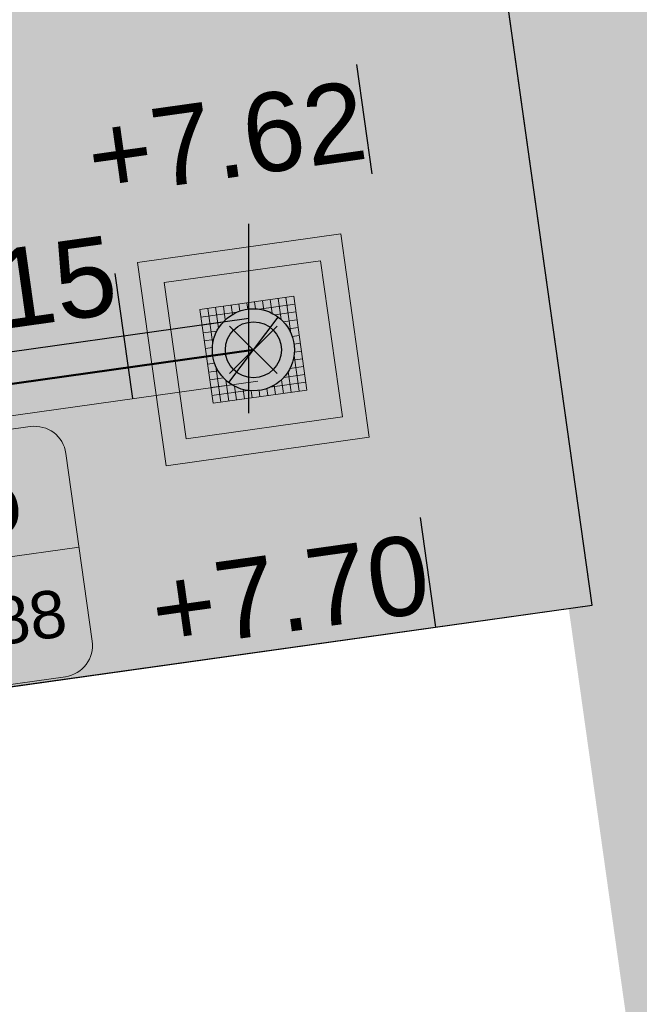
# Model space of a CAD drawing. Extents: x 98477 to 100410, y 398052 to 398969.
# Tile 197 of 256: x 98892.29 to 98896.22, y 398170.28 to 398176.52. Entities that reach past the tile are written whole.
import ezdxf
from ezdxf.enums import TextEntityAlignment as Align

# ---------------------------------------------------------------- set-up
doc = ezdxf.new("R2010")
doc.units = 0
doc.linetypes.add('AL-NUTSTRACE', pattern=[17, 5, -3.5, 0, -3.5, 5])
doc.linetypes.add('RI-RWA', pattern=[8.25, 4.5, -0.75, 0.75, -0.75, 0.75, -0.75])
for name, color, linetype, lineweight in [('N-KO-kantverharding', 2, 'Continuous', 25), ('N-RI-RWA b.o.b.', 162, 'Continuous', 25), ('N-RI-RWA hoofdriool', 162, 'RI-RWA', 50), ('N-RI-RWA hoofdriool buiswand', 162, 'Continuous', 13), ('N-RI-RWA put', 1, 'Continuous', 25), ('N-RI-RWA putdeksel', 7, 'Continuous', 18), ('N-RI-RWA putnummer', 162, 'Continuous', 18), ('N-RI-RWA putwand', 7, 'Continuous', 18), ("N-VH-arcering 'MAT' grijs 251", 251, 'Continuous', 18), ('N-VH-arcering printbeton', 8, 'Continuous', 9), ('X-AL-nutstrace VERWERKT', 252, 'AL-NUTSTRACE', 18), ('X-AL-planthoogte VERWERKT', 180, 'Continuous', 25)]:
    doc.layers.add(name, color=color, linetype=linetype, lineweight=lineweight)
for name, color, linetype, plot in [('X-AL-contourlijnen', 30, 'Continuous', False), ('X-AL-hulplijn', 30, 'Continuous', False), ('X-AL-hulplijn riolering', 30, 'Continuous', False)]:
    doc.layers.add(name, color=color, linetype=linetype, plot=plot)
doc.styles.add('CS Annotative', font='arial.ttf')

# ---------------------------------------------------------------- blocks, each defined once
blk = doc.blocks.new('*U52')
h = blk.add_hatch(color=256)
h.dxf.hatch_style = 1
h.paths.add_polyline_path([(-0.1564719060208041, -0.2076452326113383, 0.6188187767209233), (0.2599999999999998, -1.249000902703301e-16, 0.2354687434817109), (0.1564719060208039, 0.2076452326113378)])
at = {"flags": 128}
blk.add_lwpolyline([(-0.1564719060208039, -0.2076452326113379), (0.1564719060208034, 0.2076452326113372)], dxfattribs=at)
blk.add_circle((-2.688911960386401e-16, -1.277783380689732e-16), 0.26)
at = {"layer": 'N-RI-RWA putdeksel', "flags": 128}
blk.add_lwpolyline([(-0.255328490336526, -0.3388323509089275), (0.3388323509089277, -0.2553284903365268), (0.2553284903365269, 0.3388323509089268), (-0.3388323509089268, 0.255328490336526)], close=True, dxfattribs=at)
at = {"layer": 'N-RI-RWA putdeksel', "lineweight": 5, "flags": 128}
for points in [[(0.1067882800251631, 0.3179563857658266), (0.1189843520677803, 0.2311768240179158)], [(0.1563016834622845, 0.3249150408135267), (0.1749324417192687, 0.1923503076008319)], [(0.2058150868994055, 0.3318736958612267), (0.2376280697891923, 0.1055125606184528)], [(-0.2893189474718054, 0.2622871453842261), (-0.257505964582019, 0.03592601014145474)], [(-0.2398055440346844, 0.2692458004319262), (-0.2211747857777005, 0.1366810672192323)], [(-0.1902921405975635, 0.2762044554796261), (-0.1780960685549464, 0.1894248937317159)], [(-0.1407787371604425, 0.2831631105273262), (-0.1324283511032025, 0.2237470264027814)], [(-0.09126533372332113, 0.2901217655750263), (-0.08502300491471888, 0.2457052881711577)], [(-0.04175193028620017, 0.2970804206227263), (-0.03618500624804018, 0.2574696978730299)], [(0.007761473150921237, 0.3040390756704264), (0.01400380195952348, 0.2596225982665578)], [(0.03592601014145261, 0.2575059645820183), (0.262287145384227, 0.2893189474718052)], [(0.05727487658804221, 0.3109977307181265), (0.06562526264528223, 0.2515816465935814)], [(-0.3318736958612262, 0.2058150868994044), (-0.1055125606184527, 0.2376280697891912)], [(0.1366810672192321, 0.2211747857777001), (0.2692458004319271, 0.2398055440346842)], [(0.1894248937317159, 0.1780960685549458), (0.2762044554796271, 0.190292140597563)], [(-0.3249150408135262, 0.1563016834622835), (-0.1923503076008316, 0.1749324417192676)], [(0.2237470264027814, 0.1324283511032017), (0.2831631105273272, 0.1407787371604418)], [(-0.3179563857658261, 0.1067882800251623), (-0.2311768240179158, 0.1189843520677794)], [(-0.310997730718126, 0.05727487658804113), (-0.2515816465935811, 0.06562526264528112)], [(0.2457052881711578, 0.08502300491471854), (0.2901217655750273, 0.0912653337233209)], [(-0.304039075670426, 0.007761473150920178), (-0.2596225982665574, 0.01400380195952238)], [(0.2574696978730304, 0.03618500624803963), (0.2970804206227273, 0.04175193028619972)], [(-0.2970804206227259, -0.04175193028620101), (-0.2574696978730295, -0.03618500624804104)], [(0.2515816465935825, -0.06562526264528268), (0.3109977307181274, -0.05727487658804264)], [(0.2575059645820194, -0.03592601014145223), (0.2893189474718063, -0.2622871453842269)], [(0.2596225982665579, -0.01400380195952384), (0.3040390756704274, -0.007761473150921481)], [(-0.2901217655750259, -0.09126533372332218), (-0.2457052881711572, -0.08502300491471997)], [(-0.2376280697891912, -0.1055125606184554), (-0.2058150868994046, -0.3318736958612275)], [(0.2311768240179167, -0.118984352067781), (0.3179563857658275, -0.1067882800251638)], [(-0.2831631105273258, -0.1407787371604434), (-0.2237470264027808, -0.1324283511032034)], [(-0.2762044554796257, -0.1902921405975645), (-0.1894248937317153, -0.1780960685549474)], [(0.1923503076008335, -0.1749324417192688), (0.3249150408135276, -0.1563016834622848)], [(0.2211747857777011, -0.1366810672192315), (0.2398055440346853, -0.269245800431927)], [(-0.2692458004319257, -0.2398055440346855), (-0.136681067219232, -0.2211747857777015)], [(-0.1749324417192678, -0.1923503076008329), (-0.1563016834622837, -0.3249150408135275)], [(-0.1189843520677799, -0.2311768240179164), (-0.1067882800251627, -0.3179563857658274)], [(0.08502300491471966, -0.2457052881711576), (0.09126533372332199, -0.2901217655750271)], [(0.1055125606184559, -0.2376280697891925), (0.3318736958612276, -0.205815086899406)], [(0.1324283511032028, -0.2237470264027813), (0.140778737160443, -0.2831631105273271)], [(0.1780960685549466, -0.1894248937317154), (0.1902921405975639, -0.2762044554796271)], [(-0.2622871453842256, -0.2893189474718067), (-0.0359260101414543, -0.2575059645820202)], [(-0.06562526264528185, -0.2515816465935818), (-0.05727487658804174, -0.3109977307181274)], [(-0.01400380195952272, -0.2596225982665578), (-0.007761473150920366, -0.3040390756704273)], [(0.03618500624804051, -0.2574696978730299), (0.04175193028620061, -0.2970804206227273)]]:
    blk.add_lwpolyline(points, dxfattribs=at)
at = {"layer": 'N-RI-RWA putwand', "flags": 128}
for points in [[(-0.5532117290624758, -0.7341367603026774), (0.7341367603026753, -0.5532117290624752), (0.5532117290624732, 0.7341367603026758), (-0.7341367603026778, 0.5532117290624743)], [(-0.4255474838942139, -0.5647205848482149), (0.564720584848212, -0.425547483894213), (0.4255474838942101, 0.5647205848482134), (-0.5647205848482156, 0.4255474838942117)]]:
    blk.add_lwpolyline(points, close=True, dxfattribs=at)
blk = doc.blocks.new('*U196')
at = {"layer": 'X-AL-hulplijn', "flags": 128}
blk.add_lwpolyline([(0.04871058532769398, -0.3465938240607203), (-0.04871058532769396, 0.34659382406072)], dxfattribs=at)
at = {"layer": 'X-AL-planthoogte VERWERKT', "linetype": 'Continuous', "style": 'CS Annotative'}
blk.add_attdef('HOOGTE-LINKS', text='', height=0.5, rotation=7.999999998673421, dxfattribs=at).set_placement((0, 0), align=Align.MIDDLE_RIGHT)
blk = doc.blocks.new('*U195')
at = {"layer": 'X-AL-hulplijn', "flags": 128}
blk.add_lwpolyline([(0.04871058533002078, -0.3465938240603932), (-0.04871058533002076, 0.346593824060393)], dxfattribs=at)
at = {"layer": 'X-AL-planthoogte VERWERKT', "linetype": 'Continuous', "style": 'CS Annotative'}
blk.add_attdef('HOOGTE-LINKS', text='', height=0.5, rotation=7.999999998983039, dxfattribs=at).set_placement((0, 0), align=Align.MIDDLE_RIGHT)
blk = doc.blocks.new('*U215')
at = {"layer": 'X-AL-hulplijn riolering', "flags": 128}
for points in [[(2.16092284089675e-18, -3), (2.16092284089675e-18, 3)], [(-3.682726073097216, -2.537228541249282), (-4.239418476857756, 1.423843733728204)], [(9.825977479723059e-27, 4.440892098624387e-16), (-9.902680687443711, -1.391731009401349)]]:
    blk.add_lwpolyline(points, dxfattribs=at)
at = {"layer": 'N-RI-RWA b.o.b.', "linetype": 'Continuous', "style": 'CS Annotative'}
blk.add_attdef('B.o.b.links', text='', height=0.5, rotation=7.999999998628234, dxfattribs=at).set_placement((-0.8478836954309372, 0.2847687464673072), align=Align.MIDDLE_RIGHT)
blk = doc.blocks.new('*U594')
at = {"layer": 'X-AL-hulplijn riolering'}
for points in [[(-0.6275572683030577, 0.6275572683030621), (7.682743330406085e-16, 0), (0.6275572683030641, 0.6275572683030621, 0.4142135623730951)], [(3.290701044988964e-15, 0), (-0.6275572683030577, -0.6275572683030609, 0.4142135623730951), (0.6275572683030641, -0.6275572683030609)]]:
    blk.add_hatch(color=256, dxfattribs=at).paths.add_polyline_path(points)
at = {"lineweight": 9}
blk.add_line((-17.40246798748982, -7.92478476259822), (-5.519251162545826, -6.254707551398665), dxfattribs=at)
blk.add_lwpolyline([(-15.8555075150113, -11.74668393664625), (-5.952826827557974, -10.35495292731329, 0.414213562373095), (-5.101731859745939, -9.225511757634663), (-5.936770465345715, -3.283903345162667, 0.414213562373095), (-7.066211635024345, -2.432808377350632), (-16.96889232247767, -3.824539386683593, 0.414213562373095), (-17.81998729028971, -4.953980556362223), (-16.98494868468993, -10.89558896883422, 0.414213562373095)], format="xyb", close=True)
at = {"layer": 'X-AL-hulplijn riolering'}
for points in [[(0.7530687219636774, -0.7530687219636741), (-0.7530687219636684, 0.7530687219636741)], [(0.7530687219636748, 0.7530687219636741), (-0.7530687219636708, -0.7530687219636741)]]:
    blk.add_lwpolyline(points, dxfattribs=at)
blk.add_circle((3.290701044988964e-15, 0), 0.8875, dxfattribs=at)
at = {"style": 'CS Annotative'}
for tag, height, p in [('HOOGTE', 2.5, (-11.73584429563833, -5.133128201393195)), ('NR', 1.5, (-11.18587485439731, -9.046364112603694))]:
    blk.add_attdef(tag, text='', height=height, rotation=7.999999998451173, dxfattribs=at).set_placement(p, align=Align.MIDDLE_CENTER)

msp = doc.modelspace()

# ---------------------------------------------------------------- hatches: boundary and pattern name
at = {"layer": "N-VH-arcering 'MAT' grijs 251"}
h = msp.add_hatch(color=256, dxfattribs=at)
h.dxf.hatch_style = 1
edge = h.paths.add_edge_path()
edge.add_line((98801.70985258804, 398275.5025756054), (98759.07881222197, 398269.5111736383))
edge.add_arc((98758.55691309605, 398273.2246788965), 3.749999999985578, 188.0000000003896, 277.9999999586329, ccw=False)
edge.add_line((98754.84340783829, 398272.7027797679), (98754.7320693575, 398273.4949942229))
edge.add_arc((98759.43584268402, 398274.1560664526), 4.75000000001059, 98.00000000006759, 188.0000000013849, ccw=False)
edge.add_line((98758.77477045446, 398278.859839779), (98802.64364589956, 398285.0252081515))
edge.add_arc((98800.79960231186, 398298.1462600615), 13.24999999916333, 278.0000000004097, 315.3695932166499)
edge.add_arc((98814.32101528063, 398284.7981743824), 5.750000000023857, 97.99999999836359, 135.3695932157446, ccw=False)
edge.add_line((98813.52076995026, 398290.4922157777), (98817.94515990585, 398291.114023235))
edge.add_arc((98818.74540523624, 398285.4199818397), 5.750000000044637, 8.00000000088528, 97.99999999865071, ccw=False)
edge.add_line((98824.43944663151, 398286.2202271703), (98832.12180180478, 398231.5574297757))
edge.add_arc((98824.4472242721, 398230.4788382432), 7.74999999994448, -36.90337989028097, 8.000000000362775, ccw=False)
edge.add_line((98830.64450586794, 398225.8252159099), (98822.02531955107, 398214.3469478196))
edge.add_arc((98828.62242576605, 398209.3930917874), 8.249999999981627, 143.0966201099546, 188.000000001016)
edge.add_line((98820.45271419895, 398208.2449137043), (98820.95212056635, 398204.6914527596))
edge.add_line((98820.95212056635, 398204.6914527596), (98824.98814049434, 398175.9736787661))
edge.add_line((98824.98814049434, 398175.9736787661), (98826.34507822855, 398166.3185650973))
edge.add_arc((98829.56344945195, 398166.7708776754), 3.249999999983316, 187.9999999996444, 277.9999999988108)
edge.add_line((98830.01576203, 398163.552506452), (98845.49611657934, 398165.7281284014))
edge.add_line((98845.49611657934, 398165.7281284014), (98850.05134969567, 398166.3683246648))
edge.add_line((98850.05134969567, 398166.3683246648), (98871.26042709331, 398169.349066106))
edge.add_line((98871.26042709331, 398169.349066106), (98879.77673248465, 398170.5459547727))
edge.add_line((98879.77673248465, 398170.5459547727), (98895.91810200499, 398172.8144763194))
edge.add_line((98895.91810200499, 398172.8144763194), (98895.01347684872, 398179.2512187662))
edge.add_line((98895.01347684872, 398179.2512187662), (98835.84495974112, 398170.9356259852))
edge.add_arc((98835.18388751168, 398175.6393993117), 4.749999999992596, 188.0000000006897, 277.9999999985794, ccw=False)
edge.add_line((98830.48011418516, 398174.9783270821), (98825.97718274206, 398207.0183491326))
edge.add_arc((98833.65176027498, 398208.096940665), 7.750000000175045, 143.0966201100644, 188.0000000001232, ccw=False)
edge.add_line((98827.4544786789, 398212.7505629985), (98836.07366499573, 398224.2288310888))
edge.add_arc((98829.47655878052, 398229.1826871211), 8.250000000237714, 323.096620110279, 367.9999999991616)
edge.add_line((98837.64627034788, 398230.3308652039), (98837.34238794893, 398232.4931008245))
edge.add_line((98837.34238794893, 398232.4931008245), (98837.34238780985, 398232.493100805))
edge.add_line((98837.34238780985, 398232.493100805), (98829.68786739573, 398286.9578446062))
edge.add_arc((98835.38190879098, 398287.7580899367), 5.749999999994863, 97.99999999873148, 188.0000000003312, ccw=False)
edge.add_line((98834.58166346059, 398293.452131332), (98882.50500414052, 398300.1873176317))
edge.add_arc((98883.61838894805, 398292.2651730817), 8.000000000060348, 11.632034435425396, 97.9999999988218, ccw=False)
edge.add_line((98891.45409032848, 398293.8781776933), (98890.9995, 398296.0865))
edge.add_line((98890.9995, 398296.0865), (98889.023, 398305.688))
edge.add_line((98889.023, 398305.688), (98888.557, 398307.974))
edge.add_line((98888.557, 398307.974), (98887.38477368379, 398314.7597044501))
edge.add_arc((98879.50153614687, 398313.3978799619), 8.00000000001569, -82.00000000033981, 9.801079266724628, ccw=False)
edge.add_line((98880.6149209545, 398305.475735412), (98872.94460748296, 398304.3977431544))
edge.add_arc((98872.42270835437, 398308.1112484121), 3.749999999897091, 189.4265010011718, 278.00000000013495, ccw=False)
edge.add_arc((92946.7354543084, 397324.3039467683), 6003.049999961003, 9.42650100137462, 10.61166010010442)
edge.add_line((98847.1206531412, 398429.7738954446), (98842.31285519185, 398429.0982035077))
edge.add_arc((92946.7354539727, 397324.3039467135), 5998.200000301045, 9.428546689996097, 10.613773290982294, ccw=False)
edge.add_arc((98860.08948650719, 398306.4687901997), 3.840166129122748, -81.43407539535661, 6.657381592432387, ccw=False)
edge.add_line((98860.66146879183, 398302.6714605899), (98847.18483033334, 398300.7774425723))
edge.add_line((98847.18483033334, 398300.7774425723), (98842.62959721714, 398300.1372463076))
edge.add_line((98842.62959721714, 398300.1372463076), (98820.15051205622, 398296.9780169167))
edge.add_arc((98819.35026672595, 398302.672058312), 5.749999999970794, 187.9999999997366, 277.99999999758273, ccw=False)
edge.add_line((98813.65622533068, 398301.8718129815), (98812.30624625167, 398311.4774132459))
edge.add_line((98812.30624625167, 398311.4774132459), (98811.1093575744, 398319.9937186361))
edge.add_line((98811.1093575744, 398319.9937186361), (98809.24443803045, 398333.2633107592))
edge.add_line((98809.24443803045, 398333.2633107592), (98808.67382831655, 398337.3234098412))
edge.add_line((98808.67382831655, 398337.3234098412), (98807.71353391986, 398344.1562595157))
edge.add_line((98807.71353391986, 398344.1562595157), (98807.70657526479, 398344.2057729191))
edge.add_line((98807.70657526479, 398344.2057729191), (98811.66764753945, 398344.7624653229))
edge.add_line((98811.66764753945, 398344.7624653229), (98829.49247277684, 398347.2675811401))
edge.add_line((98829.49247277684, 398347.2675811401), (98831.96814294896, 398347.6155138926))
edge.add_line((98831.96814294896, 398347.6155138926), (98831.06351779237, 398354.0522563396))
edge.add_line((98831.06351779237, 398354.0522563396), (98828.58784762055, 398353.704323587))
edge.add_line((98828.58784762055, 398353.704323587), (98810.76302238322, 398351.1992077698))
edge.add_line((98810.76302238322, 398351.1992077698), (98806.80195010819, 398350.6425153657))
edge.add_line((98806.80195010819, 398350.6425153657), (98806.79499145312, 398350.6920287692))
edge.add_line((98806.79499145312, 398350.6920287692), (98805.14616655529, 398362.4240275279))
edge.add_line((98805.14616655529, 398362.4240275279), (98805.04836903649, 398363.119893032))
edge.add_line((98805.04836903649, 398363.119893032), (98803.99065346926, 398370.6459303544))
edge.add_line((98803.99065346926, 398370.6459303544), (98802.48758397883, 398381.3408254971))
edge.add_line((98802.48758397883, 398381.3408254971), (98801.4298684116, 398388.8668628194))
edge.add_line((98801.4298684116, 398388.8668628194), (98799.92679892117, 398399.561757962))
edge.add_line((98799.92679892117, 398399.561757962), (98798.86908335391, 398407.0877952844))
edge.add_line((98798.86908335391, 398407.0877952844), (98797.36601386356, 398417.7826904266))
edge.add_line((98797.36601386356, 398417.7826904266), (98796.79540414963, 398421.8427895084))
edge.add_line((98796.79540414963, 398421.8427895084), (98795.88382033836, 398428.3290453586))
edge.add_line((98795.88382033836, 398428.3290453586), (98795.87686168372, 398428.3785587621))
edge.add_line((98795.87686168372, 398428.3785587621), (98799.83793395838, 398428.9352511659))
edge.add_line((98799.83793395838, 398428.9352511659), (98817.66275919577, 398431.4403669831))
edge.add_line((98817.66275919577, 398431.4403669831), (98820.13842936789, 398431.7882997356))
edge.add_line((98820.13842936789, 398431.7882997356), (98819.2338042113, 398438.2250421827))
edge.add_line((98819.2338042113, 398438.2250421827), (98816.75813403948, 398437.87710943))
edge.add_line((98816.75813403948, 398437.87710943), (98798.93330880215, 398435.3719936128))
edge.add_line((98798.93330880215, 398435.3719936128), (98794.9722365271, 398434.8153012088))
edge.add_line((98794.9722365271, 398434.8153012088), (98794.96527787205, 398434.8648146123))
edge.add_line((98794.96527787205, 398434.8648146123), (98793.37870452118, 398446.1538705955))
edge.add_line((98793.37870452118, 398446.1538705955), (98792.73850825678, 398450.7091037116))
edge.add_line((98792.73850825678, 398450.7091037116), (98789.33816684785, 398474.9037900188))
edge.add_line((98789.33816684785, 398474.9037900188), (98783.89169246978, 398474.1383379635))
edge.add_line((98783.89169246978, 398474.1383379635), (98786.76317609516, 398453.7066703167))
edge.add_arc((98782.05940276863, 398453.0455980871), 4.750000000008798, -82.0000000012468, 7.999999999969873, ccw=False)
edge.add_line((98782.72047499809, 398448.3418247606), (98773.11487473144, 398446.9918456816))
edge.add_line((98773.11487473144, 398446.9918456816), (98764.5985693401, 398445.7949570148))
edge.add_line((98764.5985693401, 398445.7949570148), (98743.40683266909, 398442.8166526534))
edge.add_line((98743.40683266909, 398442.8166526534), (98734.89052727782, 398441.6197639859))
edge.add_line((98734.89052727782, 398441.6197639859), (98611.80020633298, 398424.3205475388))
edge.add_line((98611.80020633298, 398424.3205475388), (98607.65702311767, 398453.8008279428))
edge.add_arc((98611.6373665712, 398454.1216500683), 3.993251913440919, 101.39182936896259, 184.6081706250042, ccw=False)
edge.add_line((98610.84862924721, 398458.0362323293), (98611.83889731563, 398458.1754054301))
edge.add_line((98611.83889731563, 398458.1754054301), (98639.5664032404, 398462.0722522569))
edge.add_line((98639.5664032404, 398462.0722522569), (98641.54693937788, 398462.3505984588))
edge.add_line((98641.54693937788, 398462.3505984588), (98659.37176461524, 398464.8557142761))
edge.add_line((98659.37176461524, 398464.8557142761), (98661.84743478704, 398465.2036470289))
edge.add_line((98661.84743478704, 398465.2036470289), (98660.94280963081, 398471.6403894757))
edge.add_line((98660.94280963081, 398471.6403894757), (98649.90132066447, 398470.0886093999))
edge.add_line((98649.90132066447, 398470.0886093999), (98624.64948491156, 398466.5396953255))
edge.add_line((98624.64948491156, 398466.5396953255), (98622.66894877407, 398466.2613491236))
edge.add_line((98622.66894877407, 398466.2613491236), (98604.84412353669, 398463.7562333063))
edge.add_line((98604.84412353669, 398463.7562333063), (98602.86358739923, 398463.4778871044))
edge.add_line((98602.86358739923, 398463.4778871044), (98594.9414428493, 398462.3645022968))
edge.add_line((98594.9414428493, 398462.3645022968), (98576.27488975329, 398459.7410893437))
edge.add_line((98576.27488975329, 398459.7410893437), (98577.17951490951, 398453.3043468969))
edge.add_line((98577.17951490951, 398453.3043468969), (98578.1697829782, 398453.4435199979))
edge.add_line((98578.1697829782, 398453.4435199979), (98598.47059208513, 398456.2943364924))
edge.add_arc((98598.79151287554, 398452.3139562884), 3.993296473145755, 11.424909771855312, 94.60953932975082, ccw=False)
edge.add_line((98602.70568277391, 398453.1049624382), (98606.84886598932, 398423.6246820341))
edge.add_line((98606.84886598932, 398423.6246820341), (98548.81915716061, 398415.4691383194))
edge.add_arc((98548.15808493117, 398420.172911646), 4.750000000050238, 188.0000000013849, 277.99999999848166, ccw=False)
edge.add_line((98543.45431160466, 398419.5118394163), (98539.76818545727, 398445.7399897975))
edge.add_line((98539.76818545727, 398445.7399897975), (98538.97597100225, 398445.6286513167))
edge.add_line((98538.97597100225, 398445.6286513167), (98538.73241807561, 398447.361620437))
edge.add_line((98538.73241807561, 398447.361620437), (98534.77134580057, 398446.8049280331))
edge.add_line((98534.77134580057, 398446.8049280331), (98536.52992450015, 398434.2919904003))
edge.add_line((98536.52992450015, 398434.2919904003), (98537.17012076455, 398429.7367572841))
edge.add_line((98537.17012076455, 398429.7367572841), (98538.39484405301, 398421.0223982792))
edge.add_line((98538.39484405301, 398421.0223982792), (98539.03504031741, 398416.467165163))
edge.add_line((98539.03504031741, 398416.467165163), (98541.02521566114, 398402.30633178))
edge.add_line((98541.02521566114, 398402.30633178), (98541.66541192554, 398397.7510986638))
edge.add_line((98541.66541192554, 398397.7510986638), (98543.65558726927, 398383.5902652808))
edge.add_line((98543.65558726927, 398383.5902652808), (98544.29578353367, 398379.0350321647))
edge.add_line((98544.29578353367, 398379.0350321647), (98545.60401068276, 398369.7265123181))
edge.add_arc((98543.87104156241, 398369.4829593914), 1.750000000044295, -82.00000000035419, 7.99999999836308, ccw=False)
edge.add_line((98544.11459448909, 398367.7499902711), (98522.47723718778, 398364.7090580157))
edge.add_line((98522.47723718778, 398364.7090580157), (98523.21485462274, 398359.4606372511))
edge.add_line((98523.21485462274, 398359.4606372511), (98545.05026553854, 398362.5294041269))
edge.add_line((98545.05026553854, 398362.5294041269), (98549.60549865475, 398363.1696003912))
edge.add_line((98549.60549865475, 398363.1696003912), (98564.16243926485, 398365.2154449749))
edge.add_arc((98564.82351149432, 398360.5116716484), 4.749999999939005, 8.000000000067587, 97.99999999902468, ccw=False)
edge.add_line((98569.5272848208, 398361.172743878), (98576.49985717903, 398311.5603136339))
edge.add_arc((98571.7960838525, 398310.8992414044), 4.749999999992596, -82.0000000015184, 7.999999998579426, ccw=False)
edge.add_line((98572.45715608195, 398306.1954680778), (98563.84182388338, 398304.9846620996))
edge.add_line((98563.84182388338, 398304.9846620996), (98559.28659076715, 398304.3444658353))
edge.add_line((98559.28659076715, 398304.3444658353), (98541.0161448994, 398301.7767221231))
edge.add_line((98541.0161448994, 398301.7767221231), (98541.7537623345, 398296.5283013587))
edge.add_line((98541.7537623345, 398296.5283013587), (98553.88454617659, 398298.2331718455))
edge.add_arc((98554.12809910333, 398296.5002027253), 1.749999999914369, 7.999999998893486, 98.0000000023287, ccw=False)
edge.add_line((98555.86106822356, 398296.7437556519), (98557.35022040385, 398286.1478873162))
edge.add_line((98557.35022040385, 398286.1478873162), (98557.99041666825, 398281.5926542))
edge.add_line((98557.99041666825, 398281.5926542), (98560.13368242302, 398266.3425259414))
edge.add_line((98560.13368242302, 398266.3425259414), (98560.77387868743, 398261.7872928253))
edge.add_line((98560.77387868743, 398261.7872928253), (98562.9171444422, 398246.5371645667))
edge.add_line((98562.9171444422, 398246.5371645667), (98563.5573407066, 398241.9819314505))
edge.add_line((98563.5573407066, 398241.9819314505), (98565.70060646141, 398226.7318031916))
edge.add_line((98565.70060646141, 398226.7318031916), (98566.34080272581, 398222.1765700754))
edge.add_line((98566.34080272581, 398222.1765700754), (98567.56552601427, 398213.4622110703))
edge.add_line((98567.56552601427, 398213.4622110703), (98568.20572227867, 398208.9069779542))
edge.add_line((98568.20572227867, 398208.9069779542), (98576.53105717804, 398149.6691420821))
edge.add_line((98576.53105717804, 398149.6691420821), (98576.55610833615, 398149.4908938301))
edge.add_line((98576.55610833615, 398149.4908938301), (98535.4599834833, 398143.7152101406))
edge.add_line((98535.4599834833, 398143.7152101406), (98536.3465161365, 398137.4072025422))
edge.add_line((98536.3465161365, 398137.4072025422), (98537.33678420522, 398137.5463756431))
edge.add_line((98537.33678420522, 398137.5463756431), (98577.44264098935, 398143.1828862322))
edge.add_line((98577.44264098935, 398143.1828862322), (98578.76478544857, 398133.7753395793))
edge.add_line((98578.76478544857, 398133.7753395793), (98538.65892866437, 398128.1388289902))
edge.add_line((98538.65892866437, 398128.1388289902), (98537.66866059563, 398127.9996558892))
edge.add_line((98537.66866059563, 398127.9996558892), (98538.57328575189, 398121.5629134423))
edge.add_line((98538.57328575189, 398121.5629134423), (98579.66941060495, 398127.3385971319))
edge.add_line((98579.66941060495, 398127.3385971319), (98579.67636925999, 398127.2890837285))
edge.add_line((98579.67636925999, 398127.2890837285), (98580.7660946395, 398119.5352847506))
edge.add_line((98580.7660946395, 398119.5352847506), (98582.57534495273, 398106.6617998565))
edge.add_line((98582.57534495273, 398106.6617998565), (98583.06245080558, 398103.1958616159))
edge.add_line((98583.06245080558, 398103.1958616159), (98584.87170111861, 398090.3223767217))
edge.add_line((98584.87170111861, 398090.3223767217), (98585.35880697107, 398086.8564384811))
edge.add_line((98585.35880697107, 398086.8564384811), (98587.16805728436, 398073.9829535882))
edge.add_line((98587.16805728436, 398073.9829535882), (98588.14928671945, 398067.0011433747))
edge.add_arc((98585.92118356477, 398066.6880038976), 2.249999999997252, -71.05267843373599, 7.999999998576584, ccw=False)
edge.add_line((98586.6517556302, 398064.5599145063), (98587.08769329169, 398064.7095716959))
edge.add_line((98587.08769329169, 398064.7095716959), (98595.76511800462, 398067.6885274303))
edge.add_line((98595.76511800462, 398067.6885274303), (98596.09256923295, 398067.8009412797))
edge.add_arc((98595.36199716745, 398069.9290306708), 2.249999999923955, 187.9999999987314, 288.947321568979, ccw=False)
edge.add_line((98593.13389401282, 398069.6158911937), (98582.46560133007, 398145.5247379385))
edge.add_arc((98587.16937465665, 398146.1858101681), 4.750000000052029, 98.00000000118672, 187.9999999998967, ccw=False)
edge.add_line((98586.50830242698, 398150.8895834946), (98609.06670264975, 398154.0599598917))
edge.add_line((98609.06670264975, 398154.0599598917), (98621.30783352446, 398156.2004915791))
edge.add_line((98621.30783352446, 398156.2004915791), (98618.71337939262, 398174.6609919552))
edge.add_line((98618.71337939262, 398174.6609919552), (98600.88855415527, 398172.155876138))
edge.add_line((98600.88855415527, 398172.155876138), (98602.70587460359, 398159.2249692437))
edge.add_line((98602.70587460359, 398159.2249692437), (98585.67326382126, 398156.8311919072))
edge.add_arc((98585.08617653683, 398161.633146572), 4.837710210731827, 189.0296070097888, 276.97039299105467, ccw=False)
edge.add_line((98580.30841826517, 398160.8738930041), (98573.6350680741, 398208.3572469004))
edge.add_line((98573.6350680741, 398208.3572469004), (98572.71652560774, 398214.8930161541))
edge.add_line((98572.71652560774, 398214.8930161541), (98570.01656744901, 398234.1042166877))
edge.add_line((98570.01656744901, 398234.1042166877), (98569.09802498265, 398240.6399859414))
edge.add_line((98569.09802498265, 398240.6399859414), (98568.63179509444, 398243.9573839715))
edge.add_line((98568.63179509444, 398243.9573839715), (98568.16556520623, 398247.2747820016))
edge.add_arc((98572.86933853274, 398247.9358542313), 4.74999999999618, 98.00000000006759, 188.0000000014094, ccw=False)
edge.add_line((98572.20826630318, 398252.6396275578), (98597.85620928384, 398256.2442108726))
edge.add_line((98597.85620928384, 398256.2442108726), (98604.39197853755, 398257.1627533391))
edge.add_line((98604.39197853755, 398257.1627533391), (98619.64210679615, 398259.3060190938))
edge.add_line((98619.64210679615, 398259.3060190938), (98626.17787604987, 398260.2245615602))
edge.add_line((98626.17787604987, 398260.2245615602), (98639.44746817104, 398262.089481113))
edge.add_line((98639.44746817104, 398262.089481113), (98639.4969815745, 398262.096439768))
edge.add_line((98639.4969815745, 398262.096439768), (98640.05367397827, 398258.1353674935))
edge.add_line((98640.05367397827, 398258.1353674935), (98641.8629242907, 398245.2618825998))
edge.add_line((98641.8629242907, 398245.2618825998), (98642.14127049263, 398243.2813464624))
edge.add_line((98642.14127049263, 398243.2813464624), (98643.25465530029, 398235.3592019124))
edge.add_line((98643.25465530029, 398235.3592019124), (98644.5767997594, 398225.9516552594))
edge.add_line((98644.5767997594, 398225.9516552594), (98646.03811731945, 398215.5538405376))
edge.add_line((98646.03811731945, 398215.5538405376), (98646.38605007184, 398213.0781703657))
edge.add_line((98646.38605007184, 398213.0781703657), (98652.82279251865, 398213.9827955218))
edge.add_line((98652.82279251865, 398213.9827955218), (98652.47485976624, 398216.4584656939))
edge.add_line((98652.47485976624, 398216.4584656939), (98651.70940771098, 398221.904940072))
edge.add_line((98651.70940771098, 398221.904940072), (98651.43106150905, 398223.8854762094))
edge.add_line((98651.43106150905, 398223.8854762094), (98649.62181119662, 398236.758961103))
edge.add_line((98649.62181119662, 398236.758961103), (98649.34346499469, 398238.7394972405))
edge.add_line((98649.34346499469, 398238.7394972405), (98646.49041642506, 398259.0399926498))
edge.add_line((98646.49041642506, 398259.0399926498), (98645.93372402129, 398263.0010649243))
edge.add_line((98645.93372402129, 398263.0010649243), (98645.98323742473, 398263.0080235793))
edge.add_line((98645.98323742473, 398263.0080235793), (98654.39783815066, 398264.1906185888))
edge.add_line((98654.39783815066, 398264.1906185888), (98722.62535253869, 398273.7793704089))
edge.add_line((98722.62535253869, 398273.7793704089), (98731.14165792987, 398274.9762590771))
edge.add_line((98731.14165792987, 398274.9762590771), (98743.97026282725, 398276.7792019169))
edge.add_arc((98744.55735011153, 398271.9772472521), 4.837710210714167, 9.02960700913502, 96.9703929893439, ccw=False)
edge.add_line((98749.33510838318, 398272.73650082), (98750.7268393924, 398262.8338201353))
edge.add_line((98750.7268393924, 398262.8338201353), (98752.41029510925, 398263.0704144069))
edge.add_line((98752.41029510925, 398263.0704144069), (98756.96552822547, 398263.7106106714))
edge.add_line((98756.96552822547, 398263.7106106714), (98772.21565648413, 398265.8538764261))
edge.add_line((98772.21565648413, 398265.8538764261), (98776.77088960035, 398266.4940726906))
edge.add_line((98776.77088960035, 398266.4940726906), (98795.98209013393, 398269.1940308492))
edge.add_line((98795.98209013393, 398269.1940308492), (98800.53732325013, 398269.8342271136))
edge.add_line((98800.53732325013, 398269.8342271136), (98802.46834598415, 398270.1056146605))
edge.add_line((98802.46834598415, 398270.1056146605), (98801.70985258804, 398275.5025756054))
edge = h.paths.add_edge_path(flags=16)
edge.add_line((98744.0622075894, 398333.4636472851), (98751.98435213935, 398334.5770320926))
edge.add_line((98751.98435213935, 398334.5770320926), (98753.96600319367, 398334.8555349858))
edge.add_line((98753.96600319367, 398334.8555349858), (98764.36270300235, 398336.316695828))
edge.add_line((98764.36270300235, 398336.316695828), (98764.36270299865, 398336.3166958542))
edge.add_line((98764.36270299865, 398336.3166958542), (98766.34323913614, 398336.5950420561))
edge.add_line((98766.34323913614, 398336.5950420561), (98774.26538368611, 398337.7084268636))
edge.add_line((98774.26538368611, 398337.7084268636), (98774.24729118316, 398337.8371617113))
edge.add_line((98774.24729118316, 398337.8371617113), (98802.48973650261, 398341.8063785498))
edge.add_line((98802.48973650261, 398341.8063785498), (98803.0185942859, 398338.0433598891))
edge.add_line((98803.0185942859, 398338.0433598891), (98808.47417984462, 398299.2248515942))
edge.add_arc((98800.79960231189, 398298.1462600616), 7.750000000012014, -82.00000000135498, 8.000000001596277, ccw=False)
edge.add_line((98801.87819384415, 398290.4716825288), (98771.96746476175, 398286.2680036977))
edge.add_line((98771.96746476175, 398286.2680036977), (98767.41223164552, 398285.6278074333))
edge.add_line((98767.41223164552, 398285.6278074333), (98755.13290759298, 398283.9020609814))
edge.add_line((98755.13290759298, 398283.9020609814), (98746.61660220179, 398282.7051723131))
edge.add_line((98746.61660220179, 398282.7051723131), (98730.37620587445, 398280.4227334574))
edge.add_line((98730.37620587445, 398280.4227334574), (98721.85990048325, 398279.2258447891))
edge.add_line((98721.85990048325, 398279.2258447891), (98654.3282516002, 398269.7348904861))
edge.add_arc((98653.66717937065, 398274.4386638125), 4.749999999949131, 187.9999999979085, 277.9999999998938, ccw=False)
edge.add_line((98648.96340604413, 398273.7775915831), (98644.1340994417, 398308.1398935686))
edge.add_line((98644.1340994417, 398308.1398935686), (98642.93721077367, 398316.6561989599))
edge.add_line((98642.93721077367, 398316.6561989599), (98640.29988051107, 398335.4217788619))
edge.add_line((98640.29988051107, 398335.4217788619), (98638.12129075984, 398335.1155980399))
edge.add_line((98638.12129075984, 398335.1155980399), (98637.23004949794, 398334.990342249))
edge.add_line((98637.23004949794, 398334.990342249), (98635.05145974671, 398334.6841614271))
edge.add_line((98635.05145974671, 398334.6841614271), (98635.74036659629, 398329.7823344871))
edge.add_line((98635.74036659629, 398329.7823344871), (98636.93725526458, 398321.266029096))
edge.add_line((98636.93725526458, 398321.266029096), (98638.384655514, 398310.967241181))
edge.add_line((98638.384655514, 398310.967241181), (98639.02485177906, 398306.4120080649))
edge.add_line((98639.02485177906, 398306.4120080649), (98641.16811753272, 398291.1618798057))
edge.add_line((98641.16811753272, 398291.1618798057), (98642.36500620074, 398282.6455744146))
edge.add_line((98642.36500620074, 398282.6455744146), (98643.71498527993, 398273.0399741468))
edge.add_arc((98639.01121195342, 398272.3789019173), 4.749999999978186, -82.00000000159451, 7.999999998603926, ccw=False)
edge.add_line((98639.67228418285, 398267.6751285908), (98619.32227537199, 398264.8151213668))
edge.add_line((98619.32227537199, 398264.8151213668), (98614.27190822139, 398264.1053385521))
edge.add_line((98614.27190822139, 398264.1053385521), (98593.92189940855, 398261.2453313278))
edge.add_arc((98593.26082717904, 398265.9491046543), 4.750000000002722, 188.0000000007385, 277.9999999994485, ccw=False)
edge.add_line((98588.55705385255, 398265.2880324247), (98581.77932383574, 398313.5140873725))
edge.add_line((98581.77932383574, 398313.5140873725), (98580.58243516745, 398322.0303927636))
edge.add_line((98580.58243516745, 398322.0303927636), (98575.23122943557, 398360.1062000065))
edge.add_line((98575.23122943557, 398360.1062000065), (98574.59103317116, 398364.6614331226))
edge.add_line((98574.59103317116, 398364.6614331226), (98572.66348572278, 398378.3766458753))
edge.add_line((98572.66348572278, 398378.3766458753), (98571.18825085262, 398388.8734874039))
edge.add_line((98571.18825085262, 398388.8734874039), (98568.51612731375, 398407.8866343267))
edge.add_arc((98573.21990064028, 398408.5477065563), 4.750000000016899, 97.9999999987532, 188.0000000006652, ccw=False)
edge.add_line((98572.55882841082, 398413.2514798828), (98607.11918401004, 398418.1086211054))
edge.add_line((98607.11918401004, 398418.1086211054), (98607.61431804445, 398418.1782076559))
edge.add_line((98607.61431804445, 398418.1782076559), (98611.58353488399, 398389.9357623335))
edge.add_line((98611.58353488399, 398389.9357623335), (98611.454800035, 398389.9176698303))
edge.add_line((98611.454800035, 398389.9176698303), (98613.2640503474, 398377.0441849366))
edge.add_line((98613.2640503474, 398377.0441849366), (98613.33363689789, 398376.5490509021))
edge.add_line((98613.33363689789, 398376.5490509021), (98626.20712179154, 398378.3583012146))
edge.add_line((98626.20712179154, 398378.3583012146), (98628.18765792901, 398378.6366474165))
edge.add_line((98628.18765792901, 398378.6366474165), (98636.10980247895, 398379.7500322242))
edge.add_line((98636.10980247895, 398379.7500322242), (98648.36932117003, 398381.4729952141))
edge.add_line((98648.36932117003, 398381.4729952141), (98647.4646960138, 398387.9097376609))
edge.add_line((98647.4646960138, 398387.9097376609), (98634.59121112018, 398386.1004873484))
edge.add_line((98634.59121112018, 398386.1004873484), (98632.49184281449, 398385.8054403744))
edge.add_line((98632.49184281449, 398385.8054403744), (98619.73719008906, 398384.0128908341))
edge.add_line((98619.73719008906, 398384.0128908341), (98617.50908693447, 398383.6997513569))
edge.add_line((98617.50908693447, 398383.6997513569), (98612.56565838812, 398418.8740731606))
edge.add_line((98612.56565838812, 398418.8740731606), (98613.06079242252, 398418.943659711))
edge.add_line((98613.06079242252, 398418.943659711), (98667.57504960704, 398426.6051389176))
edge.add_line((98667.57504960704, 398426.6051389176), (98722.08930679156, 398434.2666181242))
edge.add_line((98722.08930679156, 398434.2666181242), (98726.14940587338, 398434.8372278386))
edge.add_line((98726.14940587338, 398434.8372278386), (98759.42241298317, 398439.51344403))
edge.add_line((98759.42241298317, 398439.51344403), (98763.48251206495, 398440.084053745))
edge.add_line((98763.48251206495, 398440.084053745), (98783.48592705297, 398442.8953503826))
edge.add_arc((98784.14699928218, 398438.191577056), 4.750000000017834, 8.000000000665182, 97.99999999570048, ccw=False)
edge.add_line((98788.85077260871, 398438.8526492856), (98795.6145853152, 398390.7256211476))
edge.add_arc((98790.91081198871, 398390.064548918), 4.749999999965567, -82.00000000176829, 8.000000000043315, ccw=False)
edge.add_line((98791.57188421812, 398385.3607755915), (98787.36324492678, 398384.7692899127))
edge.add_line((98787.36324492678, 398384.7692899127), (98774.48976003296, 398382.9600396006))
edge.add_line((98774.48976003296, 398382.9600396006), (98766.12199485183, 398381.7840268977))
edge.add_line((98766.12199485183, 398381.7840268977), (98766.07248144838, 398381.7770682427))
edge.add_line((98766.07248144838, 398381.7770682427), (98764.94517930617, 398389.7982395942))
edge.add_line((98764.94517930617, 398389.7982395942), (98762.09213076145, 398410.0987350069))
edge.add_line((98762.09213076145, 398410.0987350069), (98761.95295766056, 398411.0890030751))
edge.add_line((98761.95295766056, 398411.0890030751), (98755.5162152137, 398410.1843779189))
edge.add_line((98755.5162152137, 398410.1843779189), (98755.65538831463, 398409.1941098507))
edge.add_line((98755.65538831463, 398409.1941098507), (98758.50843688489, 398388.893614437))
edge.add_line((98758.50843688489, 398388.893614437), (98759.63573900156, 398380.8724430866))
edge.add_line((98759.63573900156, 398380.8724430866), (98759.5862255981, 398380.8654844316))
edge.add_line((98759.5862255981, 398380.8654844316), (98748.79230364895, 398379.3484976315))
edge.add_line((98748.79230364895, 398379.3484976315), (98744.23707053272, 398378.7083013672))
edge.add_line((98744.23707053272, 398378.7083013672), (98741.31577972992, 398378.2977407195))
edge.add_line((98741.31577972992, 398378.2977407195), (98735.86930535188, 398377.532288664))
edge.add_line((98735.86930535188, 398377.532288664), (98732.94801454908, 398377.1217280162))
edge.add_line((98732.94801454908, 398377.1217280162), (98728.39278143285, 398376.4815317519))
edge.add_line((98728.39278143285, 398376.4815317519), (98718.31915239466, 398375.0657755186))
edge.add_arc((98720.44154218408, 398359.9641874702), 15.25000000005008, 97.9999999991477, 128.0000000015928)
edge.add_line((98711.052704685, 398371.9813514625), (98707.24934533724, 398369.0098414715))
edge.add_line((98707.24934533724, 398369.0098414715), (98710.51235115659, 398364.8333844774))
edge.add_line((98710.51235115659, 398364.8333844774), (98713.62044188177, 398367.261691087))
edge.add_arc((98721.25410813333, 398357.3241039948), 12.53110121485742, 99.37790491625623, 127.53006232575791, ccw=False)
edge.add_line((98719.21222162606, 398369.6877279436), (98728.55711414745, 398371.001066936))
edge.add_line((98728.55711414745, 398371.001066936), (98733.11234726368, 398371.6412632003))
edge.add_line((98733.11234726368, 398371.6412632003), (98743.90626921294, 398373.1582500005))
edge.add_line((98743.90626921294, 398373.1582500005), (98752.42257460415, 398374.3551386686))
edge.add_line((98752.42257460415, 398374.3551386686), (98763.21649655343, 398375.8721254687))
edge.add_line((98763.21649655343, 398375.8721254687), (98767.77172966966, 398376.512321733))
edge.add_line((98767.77172966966, 398376.512321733), (98793.32064568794, 398380.102987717))
edge.add_arc((98793.7681908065, 398376.2908113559), 3.838357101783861, 9.304190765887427, 96.69580920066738, ccw=False)
edge.add_line((98797.55605007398, 398376.9113815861), (98799.60189465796, 398362.3544409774))
edge.add_line((98799.60189465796, 398362.3544409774), (98801.64078058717, 398347.8470137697))
edge.add_line((98801.64078058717, 398347.8470137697), (98801.71036713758, 398347.3518797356))
edge.add_line((98801.71036713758, 398347.3518797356), (98773.46792181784, 398343.3826628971))
edge.add_line((98773.46792181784, 398343.3826628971), (98773.36075853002, 398344.1451693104))
edge.add_line((98773.36075853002, 398344.1451693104), (98770.8850883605, 398343.7972365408))
edge.add_line((98770.8850883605, 398343.7972365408), (98758.01160346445, 398341.9879862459))
edge.add_line((98758.01160346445, 398341.9879862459), (98756.03106732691, 398341.7096400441))
edge.add_line((98756.03106732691, 398341.7096400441), (98743.15758242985, 398339.900389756))
edge.add_line((98743.15758242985, 398339.900389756), (98743.15758243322, 398339.9003897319))
edge.add_line((98743.15758243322, 398339.9003897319), (98742.16731436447, 398339.761216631))
edge.add_line((98742.16731436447, 398339.761216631), (98743.07193952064, 398333.3244741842))
edge.add_line((98743.07193952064, 398333.3244741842), (98744.0622075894, 398333.4636472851))
edge = h.paths.add_edge_path(flags=16)
edge.add_line((98545.99047331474, 398402.9031704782), (98545.73996173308, 398404.6856530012))
edge.add_arc((98550.44373505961, 398405.3467252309), 4.750000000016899, 98.00000000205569, 188.0000000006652, ccw=False)
edge.add_line((98549.78266282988, 398410.0504985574), (98557.70480737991, 398411.1638833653))
edge.add_arc((98558.36587960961, 398406.4601100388), 4.750000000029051, 8.000000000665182, 98.00000000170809, ccw=False)
edge.add_line((98563.06965293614, 398407.1211822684), (98563.35495779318, 398405.0911327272))
edge.add_line((98563.35495779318, 398405.0911327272), (98565.09462155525, 398392.7127818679))
edge.add_line((98565.09462155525, 398392.7127818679), (98565.44255430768, 398390.237111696))
edge.add_line((98565.44255430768, 398390.237111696), (98567.18221806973, 398377.8587608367))
edge.add_line((98567.18221806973, 398377.8587608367), (98567.46752292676, 398375.8287112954))
edge.add_arc((98562.76374960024, 398375.1676390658), 4.749999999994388, -82.00000000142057, 7.9999999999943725, ccw=False)
edge.add_line((98563.42482182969, 398370.4638657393), (98555.50267727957, 398369.3504809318))
edge.add_arc((98554.84160505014, 398374.0542542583), 4.749999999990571, 187.9999999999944, 277.99999999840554, ccw=False)
edge.add_line((98550.13783172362, 398373.3931820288), (98549.88732014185, 398375.1756645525))
edge.add_line((98549.88732014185, 398375.1756645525), (98548.07806982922, 398388.0491494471))
edge.add_line((98548.07806982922, 398388.0491494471), (98547.79972362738, 398390.0296855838))
edge.add_line((98547.79972362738, 398390.0296855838), (98545.99047331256, 398402.9031704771))
edge = h.paths.add_edge_path(flags=16)
edge.add_line((98580.97427237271, 398279.7231952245), (98580.69592617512, 398281.7037313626))
edge.add_line((98580.69592617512, 398281.7037313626), (98579.23460861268, 398292.1015460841))
edge.add_line((98579.23460861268, 398292.1015460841), (98578.55961907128, 398296.9043462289))
edge.add_arc((98573.85584574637, 398296.2432739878), 4.750000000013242, 8.000000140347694, 98.00000000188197)
edge.add_line((98573.19477351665, 398300.9470473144), (98565.5697093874, 398299.8754144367))
edge.add_arc((98566.23078161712, 398295.1716411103), 4.749999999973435, 98.00000000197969, 186.1903587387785)
edge.add_line((98561.5084782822, 398294.6594387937), (98561.50613232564, 398294.659109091))
edge.add_line((98561.50613232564, 398294.659109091), (98563.66331539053, 398279.3099540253))
edge.add_line((98563.66331539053, 398279.3099540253), (98563.94166159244, 398277.329417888))
edge.add_line((98563.94166159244, 398277.329417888), (98566.09884465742, 398261.9802628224))
edge.add_line((98566.09884465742, 398261.9802628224), (98566.10119061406, 398261.980592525))
edge.add_arc((98570.78174201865, 398262.7898752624), 4.749999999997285, 189.8096412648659, 277.9999999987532)
edge.add_line((98571.4428142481, 398258.0861019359), (98579.06787837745, 398259.1577348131))
edge.add_arc((98578.406806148, 398263.8615081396), 4.749999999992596, 277.9999999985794, 367.9999999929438)
edge.add_line((98583.11057947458, 398264.5225803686), (98582.43558993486, 398269.325380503))
edge.add_line((98582.43558993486, 398269.325380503), (98580.97427237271, 398279.7231952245))
edge = h.paths.add_edge_path(flags=16)
edge.add_line((98615.08128089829, 398162.7819088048), (98614.48868373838, 398166.998456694))
edge.add_arc((98612.75571461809, 398166.7549037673), 1.749999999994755, 8.000000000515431, 98.00000000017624)
edge.add_line((98612.51216169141, 398168.4878728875), (98608.55108941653, 398167.9311804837))
edge.add_arc((98608.79464234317, 398166.1982113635), 1.749999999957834, 97.99999999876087, 188.000000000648)
edge.add_line((98607.06167322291, 398165.9546584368), (98607.65427038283, 398161.7381105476))
edge.add_arc((98609.38723950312, 398161.9816634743), 1.749999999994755, 188.0000000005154, 277.999999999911)
edge.add_line((98609.6307924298, 398160.248694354), (98613.59186470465, 398160.8053867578))
edge.add_arc((98613.348311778, 398162.5383558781), 1.749999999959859, 277.9999999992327, 368.0000000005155)
at = {"layer": 'N-VH-arcering printbeton'}
h = msp.add_hatch(dxfattribs=at)
h.set_pattern_fill('CS-PRINTBETON', color=256)
h.set_pattern_definition([(45, (0, 0), (-0.3535533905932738, 0.3535533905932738), []), (45, (0.35, 0), (-0.3535533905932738, 0.3535533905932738), [0.5000000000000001, -0.2])])
edge = h.paths.add_edge_path()
edge.add_line((98867.27124001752, 398212.4634649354), (98867.06248036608, 398213.9488670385))
edge.add_line((98867.06248036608, 398213.9488670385), (98825.90205167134, 398208.1641460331))
edge.add_arc((98833.651760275, 398208.0969406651), 7.750000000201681, 179.5031442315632, 188.0000000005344)
edge.add_line((98825.97718274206, 398207.0183491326), (98830.46619687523, 398175.0773538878))
edge.add_line((98830.46619687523, 398175.0773538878), (98835.9126712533, 398175.842805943))
edge.add_line((98835.9126712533, 398175.842805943), (98835.89179528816, 398175.9913461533))
edge.add_line((98835.89179528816, 398175.9913461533), (98848.76528018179, 398177.8005964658))
edge.add_line((98848.76528018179, 398177.8005964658), (98848.78615614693, 398177.6520562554))
edge.add_line((98848.78615614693, 398177.6520562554), (98850.76669228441, 398177.9304024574))
edge.add_line((98850.76669228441, 398177.9304024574), (98850.74581631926, 398178.0789426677))
edge.add_line((98850.74581631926, 398178.0789426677), (98863.61930121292, 398179.8881929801))
edge.add_line((98863.61930121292, 398179.8881929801), (98863.64017717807, 398179.7396527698))
edge.add_line((98863.64017717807, 398179.7396527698), (98865.62071331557, 398180.0179989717))
edge.add_line((98865.62071331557, 398180.0179989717), (98865.59983735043, 398180.1665391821))
edge.add_line((98865.59983735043, 398180.1665391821), (98878.47332224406, 398181.9757894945))
edge.add_line((98878.47332224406, 398181.9757894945), (98878.49419820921, 398181.8272492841))
edge.add_line((98878.49419820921, 398181.8272492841), (98880.4747343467, 398182.1055954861))
edge.add_line((98880.4747343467, 398182.1055954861), (98880.45385838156, 398182.2541356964))
edge.add_line((98880.45385838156, 398182.2541356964), (98893.27782987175, 398184.0564273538))
edge.add_line((98893.27782987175, 398184.0564273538), (98893.03427694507, 398185.7893964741))
edge.add_line((98893.03427694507, 398185.7893964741), (98831.43960306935, 398177.1328295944))
edge.add_line((98831.43960306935, 398177.1328295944), (98827.26441004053, 398206.8408716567))
edge.add_line((98827.26441004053, 398206.8408716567), (98867.27124001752, 398212.4634649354))

# ---------------------------------------------------------------- linework, layer by layer
at = {"layer": 'N-KO-kantverharding', "flags": 128}
msp.add_lwpolyline([(98879.77673248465, 398170.5459547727), (98895.91810200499, 398172.8144763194), (98895.01347684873, 398179.2512187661), (98894.02320877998, 398179.1120456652), (98893.32734327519, 398184.0633860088), (98880.45385838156, 398182.2541356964), (98881.14972388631, 398177.3027953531), (98879.16918774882, 398177.0244491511)], dxfattribs=at)
at = {"layer": 'N-RI-RWA hoofdriool'}
msp.add_lwpolyline([(98893.77216378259, 398174.4315567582), (98829.20668570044, 398165.357470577)], dxfattribs=at)
at = {"layer": 'N-RI-RWA hoofdriool buiswand', "flags": 128}
for points in [[(98893.74432916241, 398174.629610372), (98829.17885108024, 398165.5555241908)], [(98893.79999840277, 398174.2335031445), (98829.23452032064, 398165.1594169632)]]:
    msp.add_lwpolyline(points, dxfattribs=at)
at = {"layer": 'X-AL-contourlijnen', "flags": 128}
msp.add_lwpolyline([(98830.64450586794, 398225.8252159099), (98822.02531955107, 398214.3469478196, 0.198474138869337), (98820.45271419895, 398208.2449137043), (98820.95212056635, 398204.6914527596), (98824.98814049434, 398175.9736787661), (98826.34507822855, 398166.3185650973, 0.4142135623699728), (98830.01576203, 398163.552506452), (98845.49611657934, 398165.7281284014), (98850.05134969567, 398166.3683246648), (98871.26042709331, 398169.349066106), (98879.77673248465, 398170.5459547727), (98895.91810200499, 398172.8144763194), (98895.01347684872, 398179.2512187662), (98835.84495974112, 398170.9356259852, -0.414213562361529), (98830.48011418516, 398174.9783270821), (98825.97718274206, 398207.0183491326, -0.1984741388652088), (98827.4544786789, 398212.7505629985), (98836.07366499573, 398224.2288310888, 0.1984741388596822)], format="xyb", dxfattribs=at)
at = {"layer": 'X-AL-nutstrace VERWERKT', "const_width": 1.5, "flags": 128}
msp.add_lwpolyline([(98902.77526944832, 398096.3569696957), (98901.28848509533, 398096.6729954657), (98904.86212283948, 398113.4856391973), (98894.77259908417, 398185.2763310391)], dxfattribs=at)

# ---------------------------------------------------------------- block references
at = {"layer": 'N-RI-RWA b.o.b.'}
ref = msp.add_blockref('*U215', (98893.7443291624, 398174.6296103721), dxfattribs=dict(at, xscale=0.2, yscale=0.2, zscale=0.2))
ref.add_attrib('B.o.b.links', '+6.15', dxfattribs={"linetype": 'Continuous', "height": 0.5, "rotation": 7.999999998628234, "style": 'CS Annotative'}).set_placement((98892.89644546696, 398174.9143791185), align=Align.MIDDLE_RIGHT)
at = {"layer": 'N-RI-RWA put'}
msp.add_blockref('*U52', (98893.77216378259, 398174.4315567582), dxfattribs=at)
at = {"layer": 'N-RI-RWA putnummer'}
ref = msp.add_blockref('*U594', (98893.77216378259, 398174.4315567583), dxfattribs=dict(at, xscale=0.2, yscale=0.2, zscale=0.2))
ref.add_attrib('HOOGTE', '+7.66', dxfattribs={"linetype": 'Continuous', "height": 0.5, "rotation": 7.999999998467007, "style": 'CS Annotative'}).set_placement((98891.42499492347, 398173.404931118), align=Align.MIDDLE_CENTER)
ref.add_attrib('NR', 'HW-BH088', dxfattribs={"linetype": 'Continuous', "height": 0.3, "rotation": 7.999999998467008, "style": 'CS Annotative'}).set_placement((98891.5349888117, 398172.6222839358), align=Align.MIDDLE_CENTER)
at = {"layer": 'X-AL-planthoogte VERWERKT'}
for name, p, values in [('*U195', (98894.47552135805, 398175.8936744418), {'HOOGTE-LINKS': '+7.62'}), ('*U196', (98894.87912335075, 398173.0218970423), {'HOOGTE-LINKS': '+7.70'})]:
    msp.add_blockref(name, p, dxfattribs=at).add_auto_attribs(values)

doc.saveas('drawing.dxf')
